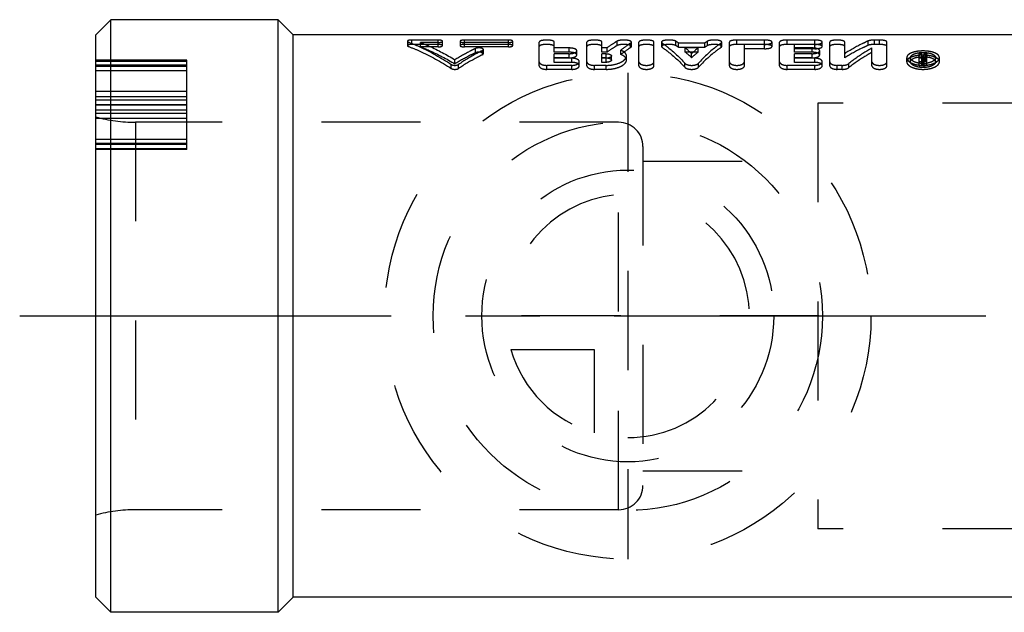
# Model space of a CAD drawing. Header units: millimetres. Extents: x 435 to 565, y 480 to 520.
# Tile 1 of 11: x 435 to 500, y 480 to 520. Entities that reach past the tile are written whole.
import ezdxf

# ---------------------------------------------------------------- set-up
doc = ezdxf.new("R2010")
doc.units = ezdxf.units.MM
doc.header["$LTSCALE"] = 65.185185
doc.linetypes.add('CENTER', pattern=[0.6, 0.375, -0.075, 0.075, -0.075])
doc.linetypes.add('HIDDEN', pattern=[0.2, 0.1, -0.1])
for name, color, linetype in [('ACHSEN_S', 7, 'CONTINUOUS'), ('FASEN', 7, 'CONTINUOUS'), ('KOERPER', 7, 'CONTINUOUS'), ('KONST.EL_MIT_GEO', 7, 'CONTINUOUS'), ('KURVEN', 7, 'CONTINUOUS')]:
    doc.layers.add(name, color=color, linetype=linetype)

msp = doc.modelspace()

# ---------------------------------------------------------------- linework, layer by layer
at = {"layer": 'ACHSEN_S', "color": 2, "linetype": 'CENTER'}
msp.add_line((435.23, 500), (564.77, 500), dxfattribs=at)
at = {"layer": 'FASEN', "color": 7, "linetype": 'Continuous'}
for p, q in [((441.23, 519.5), (440.23, 518.5)), ((441.23, 480.5), (441.23, 519.5)), ((440.23, 481.5), (440.23, 518.5)), ((441.23, 480.5), (440.23, 481.5))]:
    msp.add_line(p, q, dxfattribs=at)
at = {"layer": 'KOERPER', "color": 7, "linetype": 'Continuous'}
for p, q in [((452.23, 519.5), (441.23, 519.5)), ((452.23, 480.5), (452.23, 519.5)), ((453.23, 518.5), (452.23, 519.5)), ((453.23, 481.5), (453.23, 518.5)), ((502.73, 518.5), (453.23, 518.5)), ((453.23, 481.5), (452.23, 480.5)), ((502.73, 481.5), (453.23, 481.5)), ((452.23, 480.5), (441.23, 480.5))]:
    msp.add_line(p, q, dxfattribs=at)
at = {"layer": 'KOERPER', "color": 8, "linetype": 'HIDDEN'}
for p, q in [((474.63, 512.75), (442.852, 512.75)), ((474.63, 487.25), (474.63, 512.75)), ((476.23, 511.15), (476.23, 488.85)), ((474.63, 487.25), (442.852, 487.25))]:
    msp.add_line(p, q, dxfattribs=at)
for centre, start, end in [((474.63, 511.15), 0, 90), ((474.63, 488.85), 270, 360)]:
    msp.add_arc(centre, 1.6, start, end, dxfattribs=at)
at = {"layer": 'KONST.EL_MIT_GEO', "color": 8, "linetype": 'HIDDEN'}
for p, q in [((460.73, 518.081), (460.73, 517.793)), ((460.787, 517.745), (460.787, 518.032)), ((461.019, 517.87), (461.019, 518.159)), ((462.752, 518.159), (461.019, 518.159)), ((462.752, 517.87), (461.019, 517.87)), ((461.595, 517.711), (461.595, 517.999)), ((462.752, 517.999), (461.595, 517.999)), ((462.752, 517.711), (461.595, 517.711)), ((462.752, 517.711), (462.752, 518.159)), ((463.041, 517.793), (463.041, 518.081)), ((464.197, 518.081), (464.197, 517.793)), ((464.486, 517.711), (464.486, 518.159)), ((467.375, 518.159), (464.486, 518.159)), ((467.375, 517.999), (464.486, 517.999)), ((467.375, 517.87), (464.486, 517.87)), ((467.375, 517.711), (464.486, 517.711)), ((465.212, 517.321), (465.212, 517.602)), ((465.732, 517.259), (465.732, 517.539)), ((467.375, 517.711), (467.375, 518.159)), ((467.664, 517.793), (467.664, 518.081)), ((469.402, 516.468), (469.402, 518.023)), ((470.393, 517.357), (470.393, 518.023)), ((471.383, 517.638), (470.393, 517.638)), ((471.383, 517.357), (471.383, 517.638)), ((472.539, 516.468), (472.539, 518.023)), ((473.529, 517.357), (473.529, 518.023)), ((473.868, 517.638), (473.529, 517.638)), ((473.868, 517.357), (473.868, 517.638)), ((474.524, 517.793), (474.524, 518.082)), ((475.421, 517.674), (475.421, 517.961)), ((475.468, 517.735), (475.468, 518.023)), ((475.963, 516.468), (475.963, 518.023)), ((476.954, 516.468), (476.954, 518.023)), ((477.449, 518.023), (477.449, 517.735)), ((477.491, 517.677), (477.491, 517.964)), ((478.397, 517.791), (478.397, 518.079)), ((478.576, 517.675), (478.576, 517.962)), ((480.291, 517.962), (478.576, 517.962)), ((480.291, 517.675), (478.576, 517.675)), ((479.012, 517.357), (479.012, 517.638)), ((479.855, 517.638), (479.012, 517.638)), ((479.855, 517.357), (479.855, 517.638)), ((480.291, 517.675), (480.291, 517.962)), ((480.469, 517.791), (480.469, 518.079)), ((481.376, 517.677), (481.376, 517.964)), ((481.418, 517.735), (481.418, 518.023)), ((481.913, 516.468), (481.913, 518.023)), ((482.408, 517.87), (482.408, 518.159)), ((484.224, 518.159), (482.408, 518.159)), ((484.224, 517.87), (482.408, 517.87)), ((482.904, 516.468), (482.904, 517.873)), ((484.224, 517.873), (482.904, 517.873)), ((484.224, 517.588), (482.904, 517.588)), ((484.224, 517.588), (484.224, 518.159)), ((484.72, 517.735), (484.72, 518.023)), ((485.215, 516.468), (485.215, 518.023)), ((485.71, 517.87), (485.71, 518.159)), ((487.526, 518.159), (485.71, 518.159)), ((487.526, 517.87), (485.71, 517.87)), ((486.206, 517.357), (486.206, 517.873)), ((487.526, 517.873), (486.206, 517.873)), ((487.361, 517.638), (486.206, 517.638)), ((487.526, 517.588), (486.206, 517.588)), ((487.361, 517.357), (487.361, 517.638)), ((487.526, 517.588), (487.526, 518.159)), ((488.022, 517.735), (488.022, 518.023)), ((488.517, 516.468), (488.517, 518.023)), ((489.507, 516.987), (489.507, 518.023)), ((491.037, 517.808), (491.037, 518.097)), ((491.292, 516.468), (491.292, 517.638)), ((491.457, 517.87), (491.457, 518.159)), ((491.787, 518.159), (491.457, 518.159)), ((491.787, 517.87), (491.457, 517.87)), ((491.787, 517.87), (491.787, 518.159)), ((492.283, 516.468), (492.283, 518.023)), ((465.675, 517.195), (465.675, 517.474)), ((471.383, 517.357), (470.393, 517.357)), ((470.393, 516.692), (470.393, 517.262)), ((471.383, 517.262), (470.393, 517.262)), ((471.383, 516.986), (470.393, 516.986)), ((471.548, 516.963), (470.393, 516.963)), ((471.383, 516.986), (471.383, 517.262)), ((471.548, 516.692), (471.548, 516.963)), ((471.878, 517.178), (471.878, 517.457)), ((473.868, 517.357), (473.529, 517.357)), ((473.529, 516.692), (473.529, 517.262)), ((473.803, 517.262), (473.529, 517.262)), ((473.803, 516.986), (473.529, 516.986)), ((473.803, 516.963), (473.529, 516.963)), ((473.803, 516.986), (473.803, 517.262)), ((473.803, 516.692), (473.803, 516.963)), ((474.154, 516.842), (474.154, 517.116)), ((474.769, 517.21), (474.769, 517.489)), ((475.145, 516.843), (475.145, 517.116)), ((479.855, 517.357), (479.012, 517.357)), ((479.433, 516.999), (479.433, 517.275)), ((487.361, 517.357), (486.206, 517.357)), ((486.206, 516.692), (486.206, 517.262)), ((487.361, 517.262), (486.206, 517.262)), ((487.361, 516.986), (486.206, 516.986)), ((487.526, 516.963), (486.206, 516.963)), ((487.361, 516.986), (487.361, 517.262)), ((487.526, 516.692), (487.526, 516.963)), ((487.856, 517.178), (487.856, 517.457)), ((493.582, 516.729), (493.582, 517)), ((493.83, 516.729), (493.83, 517)), ((494.407, 516.469), (494.407, 517.245)), ((494.572, 517.245), (494.407, 517.245)), ((494.681, 516.969), (494.407, 516.97)), ((494.572, 516.545), (494.572, 517.245)), ((494.624, 517.042), (494.572, 517.042)), ((494.624, 516.77), (494.624, 517.042)), ((494.681, 516.469), (494.681, 516.969)), ((494.731, 516.97), (494.731, 517.245)), ((494.9, 517.245), (494.731, 517.245)), ((494.9, 516.97), (494.731, 516.97)), ((494.738, 516.57), (494.738, 516.944)), ((494.787, 516.758), (494.787, 517.03)), ((494.9, 516.97), (494.9, 517.245)), ((494.903, 516.57), (494.903, 516.944)), ((495.481, 516.729), (495.481, 517)), ((495.73, 516.729), (495.73, 517)), ((440.23, 486.9), (440.23, 516.842)), ((446.23, 516.842), (440.23, 516.842)), ((440.23, 516.768), (446.23, 516.768)), ((446.23, 516.505), (440.23, 516.505)), ((440.23, 516.492), (446.23, 516.492)), ((440.23, 516.431), (446.23, 516.431)), ((446.23, 510.957), (446.23, 516.842)), ((463.623, 516.288), (463.623, 516.552)), ((463.859, 516.593), (463.859, 516.862)), ((464.094, 516.288), (464.094, 516.552)), ((469.897, 516.23), (469.897, 516.494)), ((471.548, 516.494), (469.897, 516.494)), ((471.548, 516.23), (469.897, 516.23)), ((471.548, 516.692), (470.393, 516.692)), ((471.548, 516.23), (471.548, 516.494)), ((472.044, 516.468), (472.044, 516.735)), ((473.034, 516.23), (473.034, 516.494)), ((473.803, 516.494), (473.034, 516.494)), ((473.803, 516.23), (473.034, 516.23)), ((473.803, 516.692), (473.529, 516.692)), ((473.803, 516.23), (473.803, 516.494)), ((478.98, 516.374), (478.98, 516.64)), ((479.887, 516.374), (479.887, 516.64)), ((485.71, 516.23), (485.71, 516.494)), ((487.526, 516.494), (485.71, 516.494)), ((487.526, 516.23), (485.71, 516.23)), ((487.526, 516.692), (486.206, 516.692)), ((487.526, 516.23), (487.526, 516.494)), ((488.022, 516.468), (488.022, 516.735)), ((489.012, 516.23), (489.012, 516.494)), ((489.342, 516.494), (489.012, 516.494)), ((489.342, 516.23), (489.012, 516.23)), ((489.342, 516.23), (489.342, 516.494)), ((489.762, 516.344), (489.762, 516.609)), ((494.681, 516.736), (494.407, 516.736)), ((494.681, 516.469), (494.407, 516.469)), ((494.681, 516.813), (494.572, 516.813)), ((494.624, 516.77), (494.572, 516.77)), ((494.681, 516.698), (494.572, 516.698)), ((494.681, 516.545), (494.572, 516.545)), ((440.23, 516.155), (446.23, 516.155)), ((440.23, 514.789), (446.23, 514.789)), ((440.23, 514.452), (446.23, 514.452)), ((440.23, 514.224), (446.23, 514.224)), ((440.23, 513.912), (446.23, 513.912)), ((440.23, 513.887), (446.23, 513.887)), ((487.73, 514), (487.73, 486)), ((515.48, 514), (487.73, 514)), ((440.23, 513.575), (446.23, 513.575)), ((440.23, 513.347), (446.23, 513.347)), ((440.23, 513.01), (446.23, 513.01)), ((442.852, 512.75), (442.852, 487.25)), ((474.63, 512.75), (442.852, 512.75)), ((440.23, 511.644), (446.23, 511.644)), ((440.23, 511.368), (446.23, 511.368)), ((440.23, 511.307), (446.23, 511.307)), ((446.23, 511.294), (440.23, 511.294)), ((440.23, 511.031), (446.23, 511.031)), ((446.23, 510.957), (440.23, 510.957)), ((476.23, 510.2), (487.73, 510.2)), ((476.23, 489.8), (487.73, 489.8)), ((474.63, 487.25), (442.852, 487.25)), ((515.48, 486), (487.73, 486))]:
    msp.add_line(p, q, dxfattribs=at)
for centre, radius, start, end in [((475.051, 512.798), 6.252, 55.67896, 57.63803), ((475.084, 512.477), 6.262, 56.10712, 58.05354), ((473.932, 511.315), 8.111, 47.29135, 51.22125), ((484.935, 511.315), 8.111, 128.77875, 132.70865), ((483.816, 512.798), 6.252, 122.36197, 124.32104), ((483.783, 512.477), 6.262, 121.94646, 123.89288), ((474.002, 511.019), 8.079, 47.75201, 51.67098), ((484.865, 511.019), 8.079, 128.32902, 132.24799), ((502.445, 513.066), 8.774, 151.55457, 153.05791), ((502.253, 512.829), 8.587, 151.1668, 152.68368), ((502.639, 513.053), 8.801, 151.55553, 153.13933), ((502.446, 512.816), 8.614, 151.16777, 152.76584), ((494.659, 518.258), 1.641, 272.70046, 276.73249), ((494.666, 518.192), 1.575, 276.74634, 278.64046), ((442.852, 522.75), 10, 254.7964, 270), ((442.852, 477.25), 10, 90, 105.2036)]:
    msp.add_arc(centre, radius, start, end, dxfattribs=at)
for points, knots in [([(475.468, 518.023), (475.468, 518.041), (475.445, 518.069), (475.403, 518.093), (475.334, 518.12), (475.224, 518.144), (475.073, 518.159), (474.911, 518.161), (474.756, 518.149), (474.627, 518.125), (474.552, 518.099), (474.524, 518.082)], [0, 0, 0, 0, 0.054021, 0.09464, 0.146315, 0.277046, 0.433149, 0.603956, 0.764122, 0.899541, 1, 1, 1, 1]), ([(478.397, 518.079), (478.37, 518.097), (478.296, 518.123), (478.167, 518.148), (478.011, 518.161), (477.848, 518.159), (477.695, 518.144), (477.584, 518.121), (477.514, 518.093), (477.472, 518.07), (477.449, 518.041), (477.449, 518.023)], [0, 0, 0, 0, 0.098549, 0.232672, 0.393695, 0.56481, 0.721313, 0.853664, 0.905305, 0.945811, 1, 1, 1, 1]), ([(481.418, 518.023), (481.418, 518.041), (481.394, 518.07), (481.352, 518.093), (481.282, 518.121), (481.171, 518.144), (481.018, 518.16), (480.855, 518.161), (480.7, 518.148), (480.571, 518.123), (480.497, 518.097), (480.469, 518.079)], [0, 0, 0, 0, 0.054238, 0.095076, 0.147109, 0.279048, 0.436031, 0.607382, 0.767412, 0.901622, 1, 1, 1, 1]), ([(461.019, 518.159), (460.982, 518.159), (460.913, 518.156), (460.833, 518.143), (460.781, 518.127), (460.75, 518.113), (460.73, 518.094), (460.73, 518.081)], [0, 0, 0, 0, 0.355704, 0.661658, 0.783145, 0.879329, 1, 1, 1, 1]), ([(460.73, 518.081), (460.73, 518.071), (460.749, 518.048), (460.772, 518.038), (460.787, 518.032)], [0, 0, 0, 0, 0.377956, 1, 1, 1, 1]), ([(461.019, 517.87), (460.982, 517.87), (460.913, 517.866), (460.833, 517.854), (460.781, 517.837), (460.75, 517.824), (460.73, 517.805), (460.73, 517.793)], [0, 0, 0, 0, 0.356375, 0.66277, 0.784305, 0.880361, 1, 1, 1, 1]), ([(460.73, 517.793), (460.73, 517.783), (460.749, 517.76), (460.772, 517.75), (460.787, 517.745)], [0, 0, 0, 0, 0.375994, 1, 1, 1, 1]), ([(460.787, 518.032), (461.029, 517.939), (462.013, 517.526), (462.949, 516.999), (463.623, 516.552)], [0, 0, 0, 0, 0.242118, 1, 1, 1, 1]), ([(460.787, 517.745), (461.029, 517.653), (462.012, 517.247), (462.948, 516.728), (463.623, 516.288)], [0, 0, 0, 0, 0.242373, 1, 1, 1, 1]), ([(461.595, 517.999), (461.787, 517.923), (462.566, 517.596), (463.314, 517.196), (463.859, 516.862)], [0, 0, 0, 0, 0.243677, 1, 1, 1, 1]), ([(461.595, 517.711), (461.787, 517.637), (462.565, 517.315), (463.313, 516.922), (463.859, 516.593)], [0, 0, 0, 0, 0.243879, 1, 1, 1, 1]), ([(463.041, 518.081), (463.041, 518.094), (463.019, 518.115), (462.973, 518.134), (462.908, 518.149), (462.831, 518.158), (462.778, 518.159), (462.752, 518.159)], [0, 0, 0, 0, 0.121087, 0.246757, 0.497717, 0.74886, 1, 1, 1, 1]), ([(462.752, 517.999), (462.82, 517.999), (462.901, 518.004), (462.989, 518.033), (463.021, 518.049), (463.041, 518.068), (463.041, 518.081)], [0, 0, 0, 0, 0.648412, 0.774206, 0.875707, 1, 1, 1, 1]), ([(463.041, 517.793), (463.041, 517.805), (463.019, 517.826), (462.972, 517.845), (462.908, 517.859), (462.83, 517.868), (462.778, 517.87), (462.752, 517.87)], [0, 0, 0, 0, 0.121016, 0.246701, 0.497682, 0.748843, 1, 1, 1, 1]), ([(462.752, 517.711), (462.82, 517.711), (462.901, 517.717), (462.989, 517.746), (463.021, 517.761), (463.041, 517.78), (463.041, 517.793)], [0, 0, 0, 0, 0.64957, 0.775408, 0.876766, 1, 1, 1, 1]), ([(465.212, 517.602), (465.098, 517.547), (464.637, 517.318), (464.189, 517.065), (463.859, 516.862)], [0, 0, 0, 0, 0.246179, 1, 1, 1, 1]), ([(464.486, 518.159), (464.418, 518.159), (464.337, 518.155), (464.25, 518.127), (464.218, 518.113), (464.197, 518.094), (464.197, 518.081)], [0, 0, 0, 0, 0.65052, 0.77602, 0.876887, 1, 1, 1, 1]), ([(464.197, 518.081), (464.197, 518.068), (464.218, 518.048), (464.25, 518.033), (464.337, 518.004), (464.418, 517.999), (464.486, 517.999)], [0, 0, 0, 0, 0.125506, 0.227172, 0.352027, 1, 1, 1, 1]), ([(464.486, 517.87), (464.419, 517.87), (464.337, 517.865), (464.25, 517.838), (464.218, 517.824), (464.197, 517.805), (464.197, 517.793)], [0, 0, 0, 0, 0.651635, 0.777189, 0.87793, 1, 1, 1, 1]), ([(464.197, 517.793), (464.197, 517.78), (464.218, 517.76), (464.25, 517.746), (464.337, 517.717), (464.418, 517.711), (464.486, 517.711)], [0, 0, 0, 0, 0.124444, 0.22597, 0.350869, 1, 1, 1, 1]), ([(465.732, 517.539), (465.732, 517.566), (465.68, 517.604), (465.609, 517.626), (465.528, 517.64), (465.441, 517.644), (465.333, 517.638), (465.255, 517.622), (465.212, 517.602)], [0, 0, 0, 0, 0.149838, 0.271684, 0.419989, 0.583594, 0.740987, 1, 1, 1, 1]), ([(465.675, 517.474), (465.683, 517.479), (465.708, 517.493), (465.732, 517.519), (465.732, 517.539)], [0, 0, 0, 0, 0.325781, 1, 1, 1, 1]), ([(467.664, 518.081), (467.664, 518.094), (467.642, 518.115), (467.595, 518.134), (467.531, 518.149), (467.453, 518.158), (467.401, 518.159), (467.375, 518.159)], [0, 0, 0, 0, 0.121087, 0.246757, 0.497717, 0.74886, 1, 1, 1, 1]), ([(467.375, 517.999), (467.443, 517.999), (467.524, 518.004), (467.611, 518.033), (467.643, 518.049), (467.664, 518.068), (467.664, 518.081)], [0, 0, 0, 0, 0.648412, 0.774206, 0.875707, 1, 1, 1, 1]), ([(467.664, 517.793), (467.664, 517.805), (467.641, 517.826), (467.595, 517.845), (467.53, 517.859), (467.453, 517.868), (467.401, 517.87), (467.375, 517.87)], [0, 0, 0, 0, 0.121016, 0.246701, 0.497682, 0.748843, 1, 1, 1, 1]), ([(467.375, 517.711), (467.443, 517.711), (467.524, 517.717), (467.611, 517.746), (467.643, 517.761), (467.664, 517.78), (467.664, 517.793)], [0, 0, 0, 0, 0.64957, 0.775408, 0.876766, 1, 1, 1, 1]), ([(470.393, 518.023), (470.393, 518.044), (470.36, 518.077), (470.308, 518.102), (470.218, 518.131), (470.08, 518.153), (469.897, 518.163), (469.714, 518.153), (469.576, 518.131), (469.486, 518.102), (469.434, 518.077), (469.402, 518.044), (469.402, 518.023)], [0, 0, 0, 0, 0.060419, 0.107471, 0.167065, 0.321659, 0.500076, 0.679529, 0.833199, 0.892587, 0.939696, 1, 1, 1, 1]), ([(470.393, 517.735), (470.393, 517.756), (470.36, 517.789), (470.308, 517.813), (470.218, 517.842), (470.08, 517.864), (469.897, 517.873), (469.714, 517.864), (469.576, 517.842), (469.487, 517.813), (469.434, 517.789), (469.402, 517.756), (469.402, 517.735)], [0, 0, 0, 0, 0.059887, 0.106871, 0.166487, 0.321311, 0.500077, 0.679879, 0.833777, 0.893188, 0.940227, 1, 1, 1, 1]), ([(471.878, 517.457), (471.878, 517.484), (471.848, 517.528), (471.79, 517.564), (471.7, 517.601), (471.563, 517.63), (471.446, 517.638), (471.383, 517.638)], [0, 0, 0, 0, 0.146346, 0.248887, 0.370995, 0.664523, 1, 1, 1, 1]), ([(473.529, 518.023), (473.529, 518.044), (473.497, 518.077), (473.445, 518.102), (473.355, 518.131), (473.217, 518.153), (473.034, 518.163), (472.851, 518.153), (472.712, 518.131), (472.623, 518.102), (472.571, 518.077), (472.539, 518.044), (472.539, 518.023)], [0, 0, 0, 0, 0.060419, 0.107471, 0.167065, 0.321659, 0.500076, 0.679529, 0.833199, 0.892587, 0.939696, 1, 1, 1, 1]), ([(473.529, 517.735), (473.529, 517.756), (473.497, 517.789), (473.445, 517.813), (473.355, 517.842), (473.217, 517.864), (473.034, 517.873), (472.851, 517.864), (472.712, 517.842), (472.623, 517.813), (472.571, 517.789), (472.539, 517.756), (472.539, 517.735)], [0, 0, 0, 0, 0.059887, 0.106871, 0.166487, 0.321311, 0.500077, 0.679879, 0.833777, 0.893188, 0.940227, 1, 1, 1, 1]), ([(474.524, 518.082), (474.468, 518.049), (474.244, 517.91), (474.027, 517.759), (473.868, 517.638)], [0, 0, 0, 0, 0.243491, 1, 1, 1, 1]), ([(474.524, 517.793), (474.468, 517.761), (474.244, 517.625), (474.027, 517.475), (473.868, 517.357)], [0, 0, 0, 0, 0.243642, 1, 1, 1, 1]), ([(475.468, 517.735), (475.468, 517.753), (475.445, 517.781), (475.403, 517.804), (475.334, 517.831), (475.224, 517.854), (475.073, 517.869), (474.911, 517.871), (474.756, 517.859), (474.627, 517.836), (474.552, 517.81), (474.524, 517.793)], [0, 0, 0, 0, 0.053459, 0.093955, 0.145583, 0.276386, 0.432677, 0.603722, 0.764094, 0.899621, 1, 1, 1, 1]), ([(475.421, 517.961), (475.366, 517.926), (475.143, 517.777), (474.927, 517.616), (474.769, 517.489)], [0, 0, 0, 0, 0.243483, 1, 1, 1, 1]), ([(475.421, 517.674), (475.366, 517.639), (475.143, 517.493), (474.928, 517.335), (474.769, 517.21)], [0, 0, 0, 0, 0.243631, 1, 1, 1, 1]), ([(475.421, 517.961), (475.428, 517.965), (475.449, 517.98), (475.468, 518.005), (475.468, 518.023)], [0, 0, 0, 0, 0.319956, 1, 1, 1, 1]), ([(475.421, 517.674), (475.428, 517.679), (475.449, 517.693), (475.468, 517.718), (475.468, 517.735)], [0, 0, 0, 0, 0.32138, 1, 1, 1, 1]), ([(476.954, 518.023), (476.954, 518.044), (476.921, 518.077), (476.869, 518.102), (476.779, 518.131), (476.641, 518.153), (476.458, 518.163), (476.275, 518.153), (476.137, 518.131), (476.047, 518.102), (475.995, 518.077), (475.963, 518.044), (475.963, 518.023)], [0, 0, 0, 0, 0.060419, 0.107471, 0.167065, 0.321659, 0.500076, 0.679529, 0.833199, 0.892587, 0.939696, 1, 1, 1, 1]), ([(476.954, 517.735), (476.954, 517.756), (476.921, 517.789), (476.869, 517.813), (476.779, 517.842), (476.641, 517.864), (476.458, 517.873), (476.275, 517.864), (476.137, 517.842), (476.048, 517.813), (475.995, 517.789), (475.963, 517.756), (475.963, 517.735)], [0, 0, 0, 0, 0.059887, 0.106871, 0.166487, 0.321311, 0.500077, 0.679879, 0.833777, 0.893188, 0.940227, 1, 1, 1, 1]), ([(477.449, 518.023), (477.449, 518.018), (477.454, 517.993), (477.475, 517.975), (477.491, 517.964)], [0, 0, 0, 0, 0.205274, 1, 1, 1, 1]), ([(478.397, 517.791), (478.37, 517.808), (478.295, 517.834), (478.167, 517.859), (478.011, 517.871), (477.848, 517.87), (477.695, 517.855), (477.584, 517.832), (477.514, 517.804), (477.472, 517.781), (477.449, 517.753), (477.449, 517.735)], [0, 0, 0, 0, 0.098456, 0.232681, 0.393912, 0.565267, 0.721963, 0.85439, 0.905988, 0.946372, 1, 1, 1, 1]), ([(477.449, 517.735), (477.449, 517.73), (477.454, 517.706), (477.475, 517.688), (477.491, 517.677)], [0, 0, 0, 0, 0.204182, 1, 1, 1, 1]), ([(477.491, 517.964), (477.619, 517.876), (478.155, 517.482), (478.637, 517.017), (478.98, 516.64)], [0, 0, 0, 0, 0.2332, 1, 1, 1, 1]), ([(477.491, 517.677), (477.619, 517.591), (478.154, 517.204), (478.637, 516.746), (478.98, 516.374)], [0, 0, 0, 0, 0.233546, 1, 1, 1, 1]), ([(481.376, 517.964), (481.248, 517.876), (480.712, 517.482), (480.229, 517.017), (479.887, 516.64)], [0, 0, 0, 0, 0.2332, 1, 1, 1, 1]), ([(481.376, 517.677), (481.248, 517.591), (480.712, 517.204), (480.23, 516.746), (479.887, 516.374)], [0, 0, 0, 0, 0.233546, 1, 1, 1, 1]), ([(481.418, 517.735), (481.418, 517.753), (481.394, 517.781), (481.352, 517.805), (481.282, 517.832), (481.171, 517.855), (481.018, 517.87), (480.855, 517.871), (480.7, 517.858), (480.571, 517.834), (480.497, 517.808), (480.469, 517.791)], [0, 0, 0, 0, 0.053678, 0.094394, 0.146383, 0.278399, 0.435576, 0.607167, 0.767403, 0.901716, 1, 1, 1, 1]), ([(481.376, 517.964), (481.382, 517.968), (481.402, 517.983), (481.418, 518.006), (481.418, 518.023)], [0, 0, 0, 0, 0.31626, 1, 1, 1, 1]), ([(481.376, 517.677), (481.382, 517.682), (481.401, 517.696), (481.418, 517.719), (481.418, 517.735)], [0, 0, 0, 0, 0.317652, 1, 1, 1, 1]), ([(482.408, 518.159), (482.345, 518.159), (482.227, 518.153), (482.089, 518.132), (482, 518.103), (481.946, 518.078), (481.913, 518.045), (481.913, 518.023)], [0, 0, 0, 0, 0.354767, 0.659881, 0.781245, 0.877109, 1, 1, 1, 1]), ([(482.408, 517.87), (482.345, 517.87), (482.227, 517.864), (482.089, 517.843), (482, 517.814), (481.947, 517.789), (481.913, 517.757), (481.913, 517.735)], [0, 0, 0, 0, 0.35546, 0.661032, 0.782447, 0.878179, 1, 1, 1, 1]), ([(484.72, 518.023), (484.72, 518.045), (484.685, 518.079), (484.631, 518.104), (484.54, 518.132), (484.403, 518.154), (484.287, 518.159), (484.224, 518.159)], [0, 0, 0, 0, 0.124853, 0.224221, 0.347091, 0.650083, 1, 1, 1, 1]), ([(484.224, 517.873), (484.287, 517.873), (484.404, 517.88), (484.541, 517.905), (484.631, 517.937), (484.686, 517.965), (484.72, 518), (484.72, 518.023)], [0, 0, 0, 0, 0.347501, 0.649467, 0.773538, 0.874043, 1, 1, 1, 1]), ([(484.72, 517.735), (484.72, 517.757), (484.685, 517.79), (484.631, 517.815), (484.54, 517.843), (484.403, 517.864), (484.287, 517.87), (484.224, 517.87)], [0, 0, 0, 0, 0.123776, 0.223017, 0.345946, 0.649399, 1, 1, 1, 1]), ([(484.224, 517.588), (484.287, 517.588), (484.404, 517.595), (484.541, 517.619), (484.631, 517.651), (484.685, 517.678), (484.72, 517.713), (484.72, 517.735)], [0, 0, 0, 0, 0.348243, 0.65068, 0.77479, 0.875137, 1, 1, 1, 1]), ([(485.71, 518.159), (485.647, 518.159), (485.529, 518.153), (485.391, 518.132), (485.302, 518.103), (485.248, 518.078), (485.215, 518.045), (485.215, 518.023)], [0, 0, 0, 0, 0.354767, 0.659881, 0.781245, 0.877109, 1, 1, 1, 1]), ([(485.71, 517.87), (485.647, 517.87), (485.529, 517.864), (485.391, 517.843), (485.302, 517.814), (485.248, 517.789), (485.215, 517.757), (485.215, 517.735)], [0, 0, 0, 0, 0.35546, 0.661032, 0.782447, 0.878179, 1, 1, 1, 1]), ([(487.856, 517.457), (487.856, 517.484), (487.826, 517.528), (487.768, 517.564), (487.678, 517.601), (487.541, 517.63), (487.424, 517.638), (487.361, 517.638)], [0, 0, 0, 0, 0.146346, 0.248887, 0.370995, 0.664523, 1, 1, 1, 1]), ([(488.022, 518.023), (488.022, 518.045), (487.987, 518.079), (487.933, 518.104), (487.842, 518.132), (487.705, 518.154), (487.589, 518.159), (487.526, 518.159)], [0, 0, 0, 0, 0.124853, 0.224221, 0.347091, 0.650083, 1, 1, 1, 1]), ([(487.526, 517.873), (487.589, 517.873), (487.706, 517.88), (487.843, 517.905), (487.933, 517.937), (487.987, 517.965), (488.022, 518), (488.022, 518.023)], [0, 0, 0, 0, 0.347501, 0.649467, 0.773538, 0.874043, 1, 1, 1, 1]), ([(488.022, 517.735), (488.022, 517.757), (487.987, 517.79), (487.932, 517.815), (487.842, 517.843), (487.705, 517.864), (487.589, 517.87), (487.526, 517.87)], [0, 0, 0, 0, 0.123776, 0.223017, 0.345946, 0.649399, 1, 1, 1, 1]), ([(487.526, 517.588), (487.589, 517.588), (487.706, 517.595), (487.843, 517.619), (487.933, 517.651), (487.987, 517.678), (488.022, 517.713), (488.022, 517.735)], [0, 0, 0, 0, 0.348243, 0.65068, 0.77479, 0.875137, 1, 1, 1, 1]), ([(489.507, 518.023), (489.507, 518.044), (489.475, 518.077), (489.423, 518.102), (489.333, 518.131), (489.195, 518.153), (489.012, 518.163), (488.829, 518.153), (488.69, 518.131), (488.601, 518.102), (488.549, 518.077), (488.517, 518.044), (488.517, 518.023)], [0, 0, 0, 0, 0.060419, 0.107471, 0.167065, 0.321659, 0.500076, 0.679529, 0.833199, 0.892587, 0.939696, 1, 1, 1, 1]), ([(489.507, 517.735), (489.507, 517.756), (489.475, 517.789), (489.423, 517.813), (489.333, 517.842), (489.195, 517.864), (489.012, 517.873), (488.829, 517.864), (488.691, 517.842), (488.601, 517.813), (488.549, 517.789), (488.517, 517.756), (488.517, 517.735)], [0, 0, 0, 0, 0.059887, 0.106871, 0.166487, 0.321311, 0.500077, 0.679879, 0.833777, 0.893188, 0.940227, 1, 1, 1, 1]), ([(491.037, 518.097), (490.908, 518.04), (490.381, 517.794), (489.876, 517.503), (489.507, 517.263)], [0, 0, 0, 0, 0.242896, 1, 1, 1, 1]), ([(491.037, 517.808), (490.908, 517.752), (490.382, 517.51), (489.876, 517.224), (489.507, 516.987)], [0, 0, 0, 0, 0.243093, 1, 1, 1, 1]), ([(491.292, 517.638), (491.162, 517.564), (490.633, 517.251), (490.129, 516.896), (489.762, 516.609)], [0, 0, 0, 0, 0.242765, 1, 1, 1, 1]), ([(491.457, 518.159), (491.377, 518.159), (491.235, 518.15), (491.094, 518.122), (491.037, 518.097)], [0, 0, 0, 0, 0.564563, 1, 1, 1, 1]), ([(491.457, 517.87), (491.377, 517.87), (491.235, 517.861), (491.094, 517.833), (491.037, 517.808)], [0, 0, 0, 0, 0.564786, 1, 1, 1, 1]), ([(492.283, 518.023), (492.283, 518.045), (492.249, 518.078), (492.196, 518.103), (492.106, 518.132), (491.968, 518.153), (491.851, 518.159), (491.787, 518.159)], [0, 0, 0, 0, 0.122947, 0.218988, 0.340809, 0.64532, 1, 1, 1, 1]), ([(492.283, 517.735), (492.283, 517.757), (492.249, 517.79), (492.196, 517.814), (492.106, 517.843), (491.968, 517.864), (491.851, 517.87), (491.787, 517.87)], [0, 0, 0, 0, 0.121877, 0.217787, 0.339659, 0.644628, 1, 1, 1, 1]), ([(465.212, 517.321), (465.098, 517.267), (464.638, 517.042), (464.189, 516.793), (463.859, 516.593)], [0, 0, 0, 0, 0.246306, 1, 1, 1, 1]), ([(465.675, 517.474), (465.541, 517.407), (465.001, 517.123), (464.478, 516.807), (464.094, 516.552)], [0, 0, 0, 0, 0.245557, 1, 1, 1, 1]), ([(465.675, 517.195), (465.541, 517.129), (465.001, 516.85), (464.478, 516.539), (464.094, 516.288)], [0, 0, 0, 0, 0.245707, 1, 1, 1, 1]), ([(465.732, 517.259), (465.732, 517.286), (465.68, 517.323), (465.609, 517.345), (465.528, 517.359), (465.441, 517.363), (465.333, 517.357), (465.256, 517.341), (465.212, 517.321)], [0, 0, 0, 0, 0.1488, 0.270659, 0.419171, 0.583076, 0.740756, 1, 1, 1, 1]), ([(465.675, 517.195), (465.683, 517.2), (465.708, 517.213), (465.732, 517.239), (465.732, 517.259)], [0, 0, 0, 0, 0.327311, 1, 1, 1, 1]), ([(471.383, 517.262), (471.446, 517.262), (471.563, 517.271), (471.701, 517.304), (471.79, 517.345), (471.848, 517.384), (471.878, 517.429), (471.878, 517.457)], [0, 0, 0, 0, 0.332685, 0.625242, 0.74877, 0.852741, 1, 1, 1, 1]), ([(471.878, 517.178), (471.878, 517.205), (471.848, 517.248), (471.79, 517.283), (471.7, 517.321), (471.563, 517.349), (471.446, 517.357), (471.383, 517.357)], [0, 0, 0, 0, 0.144957, 0.247285, 0.36944, 0.663575, 1, 1, 1, 1]), ([(471.383, 516.986), (471.446, 516.986), (471.563, 516.995), (471.701, 517.028), (471.79, 517.069), (471.848, 517.107), (471.878, 517.151), (471.878, 517.178)], [0, 0, 0, 0, 0.333688, 0.626853, 0.750405, 0.85413, 1, 1, 1, 1]), ([(472.044, 516.735), (472.044, 516.768), (472.016, 516.821), (471.956, 516.869), (471.867, 516.916), (471.729, 516.953), (471.611, 516.963), (471.548, 516.963)], [0, 0, 0, 0, 0.167819, 0.27431, 0.396123, 0.679801, 1, 1, 1, 1]), ([(473.803, 517.262), (473.848, 517.262), (473.933, 517.255), (474.055, 517.227), (474.154, 517.165), (474.154, 517.116)], [0, 0, 0, 0, 0.33273, 0.625813, 1, 1, 1, 1]), ([(473.803, 516.494), (473.973, 516.494), (474.295, 516.524), (474.67, 516.637), (474.909, 516.769), (475.039, 516.876), (475.123, 516.991), (475.145, 517.076), (475.145, 517.116)], [0, 0, 0, 0, 0.321349, 0.609722, 0.733822, 0.838349, 0.925288, 1, 1, 1, 1]), ([(474.154, 517.116), (474.154, 517.065), (474.056, 517.001), (473.933, 516.971), (473.848, 516.963), (473.803, 516.963)], [0, 0, 0, 0, 0.377333, 0.669831, 1, 1, 1, 1]), ([(473.803, 516.986), (473.848, 516.986), (473.933, 516.979), (474.055, 516.952), (474.154, 516.892), (474.154, 516.842)], [0, 0, 0, 0, 0.333801, 0.627544, 1, 1, 1, 1]), ([(475.145, 517.116), (475.145, 517.153), (475.125, 517.232), (475.045, 517.334), (474.923, 517.422), (474.824, 517.467), (474.769, 517.489)], [0, 0, 0, 0, 0.198911, 0.419386, 0.68376, 1, 1, 1, 1]), ([(475.145, 516.843), (475.145, 516.879), (475.125, 516.957), (475.045, 517.057), (474.923, 517.144), (474.824, 517.189), (474.769, 517.21)], [0, 0, 0, 0, 0.19743, 0.417329, 0.682236, 1, 1, 1, 1]), ([(487.361, 517.262), (487.424, 517.262), (487.541, 517.271), (487.679, 517.304), (487.768, 517.345), (487.826, 517.384), (487.856, 517.429), (487.856, 517.457)], [0, 0, 0, 0, 0.332685, 0.625242, 0.74877, 0.852741, 1, 1, 1, 1]), ([(487.856, 517.178), (487.856, 517.205), (487.826, 517.248), (487.768, 517.283), (487.678, 517.321), (487.541, 517.349), (487.424, 517.357), (487.361, 517.357)], [0, 0, 0, 0, 0.144957, 0.247285, 0.36944, 0.663575, 1, 1, 1, 1]), ([(487.361, 516.986), (487.424, 516.986), (487.541, 516.995), (487.679, 517.028), (487.768, 517.069), (487.826, 517.107), (487.856, 517.151), (487.856, 517.178)], [0, 0, 0, 0, 0.333688, 0.626853, 0.750405, 0.85413, 1, 1, 1, 1]), ([(488.022, 516.735), (488.022, 516.768), (487.994, 516.821), (487.934, 516.869), (487.845, 516.916), (487.707, 516.953), (487.589, 516.963), (487.526, 516.963)], [0, 0, 0, 0, 0.167819, 0.27431, 0.396123, 0.679801, 1, 1, 1, 1]), ([(491.292, 517.356), (491.162, 517.284), (490.634, 516.976), (490.129, 516.626), (489.762, 516.344)], [0, 0, 0, 0, 0.242968, 1, 1, 1, 1]), ([(495.73, 517), (495.73, 517.031), (495.714, 517.098), (495.647, 517.185), (495.544, 517.261), (495.353, 517.352), (495.051, 517.423), (494.656, 517.452), (494.261, 517.423), (493.959, 517.352), (493.767, 517.261), (493.665, 517.185), (493.598, 517.098), (493.582, 517.031), (493.582, 517)], [0, 0, 0, 0, 0.037445, 0.079673, 0.130117, 0.189928, 0.334322, 0.499994, 0.665655, 0.810075, 0.869924, 0.92035, 0.962576, 1, 1, 1, 1]), ([(495.73, 516.729), (495.73, 516.759), (495.714, 516.825), (495.647, 516.911), (495.544, 516.986), (495.352, 517.075), (495.051, 517.145), (494.656, 517.173), (494.261, 517.145), (493.96, 517.075), (493.768, 516.986), (493.665, 516.911), (493.598, 516.825), (493.582, 516.759), (493.582, 516.729)], [0, 0, 0, 0, 0.036999, 0.078922, 0.129233, 0.189058, 0.333786, 0.499994, 0.666192, 0.810944, 0.870807, 0.921101, 0.963022, 1, 1, 1, 1]), ([(493.582, 517), (493.582, 516.968), (493.599, 516.898), (493.666, 516.804), (493.768, 516.717), (493.958, 516.61), (494.259, 516.518), (494.656, 516.48), (495.053, 516.518), (495.353, 516.61), (495.543, 516.717), (495.646, 516.804), (495.713, 516.898), (495.73, 516.968), (495.73, 517)], [0, 0, 0, 0, 0.037874, 0.081777, 0.133963, 0.194722, 0.337754, 0.500011, 0.66216, 0.805164, 0.866005, 0.91822, 0.962143, 1, 1, 1, 1]), ([(493.83, 517), (493.83, 517.024), (493.843, 517.075), (493.894, 517.143), (493.973, 517.202), (494.12, 517.274), (494.352, 517.33), (494.656, 517.353), (494.96, 517.33), (495.192, 517.274), (495.339, 517.202), (495.418, 517.143), (495.469, 517.075), (495.481, 517.024), (495.481, 517)], [0, 0, 0, 0, 0.037458, 0.079848, 0.130498, 0.190403, 0.334673, 0.500002, 0.665345, 0.809584, 0.869456, 0.920102, 0.962509, 1, 1, 1, 1]), ([(493.83, 516.729), (493.83, 516.752), (493.843, 516.803), (493.894, 516.87), (493.973, 516.928), (494.121, 516.998), (494.352, 517.054), (494.656, 517.076), (494.96, 517.054), (495.191, 516.998), (495.339, 516.928), (495.418, 516.87), (495.469, 516.803), (495.481, 516.752), (495.481, 516.729)], [0, 0, 0, 0, 0.037014, 0.079097, 0.129611, 0.189527, 0.33413, 0.500002, 0.665888, 0.81046, 0.870344, 0.920853, 0.962953, 1, 1, 1, 1]), ([(494.736, 516.618), (494.623, 516.613), (494.406, 516.624), (494.154, 516.69), (493.991, 516.773), (493.903, 516.841), (493.845, 516.916), (493.83, 516.974), (493.83, 517)], [0, 0, 0, 0, 0.322736, 0.611483, 0.733858, 0.838459, 0.925567, 1, 1, 1, 1]), ([(494.681, 516.969), (494.695, 516.969), (494.715, 516.967), (494.738, 516.952), (494.738, 516.944)], [0, 0, 0, 0, 0.623345, 1, 1, 1, 1]), ([(494.848, 517.009), (494.843, 517.011), (494.824, 517.02), (494.803, 517.026), (494.787, 517.03)], [0, 0, 0, 0, 0.230406, 1, 1, 1, 1]), ([(494.903, 516.944), (494.903, 516.95), (494.896, 516.979), (494.869, 516.998), (494.848, 517.009)], [0, 0, 0, 0, 0.206018, 1, 1, 1, 1]), ([(495.481, 517), (495.481, 516.959), (495.441, 516.865), (495.311, 516.762), (495.126, 516.68), (494.981, 516.647), (494.903, 516.635)], [0, 0, 0, 0, 0.169246, 0.391002, 0.671825, 1, 1, 1, 1]), ([(463.623, 516.552), (463.656, 516.531), (463.734, 516.502), (463.858, 516.489), (463.982, 516.502), (464.061, 516.531), (464.094, 516.552)], [0, 0, 0, 0, 0.238787, 0.497555, 0.759633, 1, 1, 1, 1]), ([(463.623, 516.288), (463.656, 516.267), (463.734, 516.239), (463.858, 516.226), (463.982, 516.239), (464.061, 516.267), (464.094, 516.288)], [0, 0, 0, 0, 0.238528, 0.497551, 0.759891, 1, 1, 1, 1]), ([(469.402, 516.735), (469.402, 516.702), (469.429, 516.649), (469.488, 516.598), (469.551, 516.562), (469.626, 516.532), (469.742, 516.502), (469.834, 516.494), (469.897, 516.494)], [0, 0, 0, 0, 0.167643, 0.272677, 0.395024, 0.532245, 0.681206, 1, 1, 1, 1]), ([(469.402, 516.468), (469.402, 516.394), (469.507, 516.314), (469.625, 516.269), (469.742, 516.239), (469.834, 516.23), (469.897, 516.23)], [0, 0, 0, 0, 0.383589, 0.52321, 0.674958, 1, 1, 1, 1]), ([(471.548, 516.494), (471.611, 516.494), (471.702, 516.502), (471.818, 516.532), (471.938, 516.577), (472.044, 516.659), (472.044, 516.735)], [0, 0, 0, 0, 0.321743, 0.471364, 0.609532, 1, 1, 1, 1]), ([(472.044, 516.468), (472.044, 516.5), (472.016, 516.553), (471.956, 516.6), (471.867, 516.646), (471.729, 516.682), (471.611, 516.692), (471.548, 516.692)], [0, 0, 0, 0, 0.166195, 0.272386, 0.394222, 0.67862, 1, 1, 1, 1]), ([(471.548, 516.23), (471.611, 516.23), (471.702, 516.239), (471.818, 516.268), (471.937, 516.313), (472.044, 516.393), (472.044, 516.468)], [0, 0, 0, 0, 0.322994, 0.473067, 0.611494, 1, 1, 1, 1]), ([(472.539, 516.735), (472.539, 516.702), (472.566, 516.649), (472.625, 516.598), (472.687, 516.562), (472.763, 516.532), (472.878, 516.502), (472.971, 516.494), (473.034, 516.494)], [0, 0, 0, 0, 0.167643, 0.272677, 0.395024, 0.532245, 0.681206, 1, 1, 1, 1]), ([(472.539, 516.468), (472.539, 516.394), (472.644, 516.314), (472.762, 516.269), (472.879, 516.239), (472.971, 516.23), (473.034, 516.23)], [0, 0, 0, 0, 0.383589, 0.52321, 0.674958, 1, 1, 1, 1]), ([(473.803, 516.23), (473.973, 516.23), (474.295, 516.26), (474.669, 516.371), (474.909, 516.502), (475.038, 516.606), (475.123, 516.719), (475.145, 516.804), (475.145, 516.843)], [0, 0, 0, 0, 0.322503, 0.611527, 0.735608, 0.839824, 0.926144, 1, 1, 1, 1]), ([(474.154, 516.842), (474.154, 516.792), (474.055, 516.73), (473.933, 516.7), (473.848, 516.692), (473.803, 516.692)], [0, 0, 0, 0, 0.37556, 0.668718, 1, 1, 1, 1]), ([(475.963, 516.735), (475.963, 516.703), (475.989, 516.65), (476.047, 516.6), (476.108, 516.563), (476.184, 516.533), (476.301, 516.502), (476.459, 516.488), (476.616, 516.502), (476.733, 516.533), (476.809, 516.564), (476.87, 516.6), (476.928, 516.65), (476.954, 516.703), (476.954, 516.735)], [0, 0, 0, 0, 0.082362, 0.134055, 0.194078, 0.262899, 0.339169, 0.499828, 0.661616, 0.737746, 0.806192, 0.866126, 0.917917, 1, 1, 1, 1]), ([(475.963, 516.468), (475.963, 516.395), (476.065, 516.315), (476.183, 516.27), (476.301, 516.239), (476.459, 516.225), (476.616, 516.239), (476.734, 516.27), (476.851, 516.315), (476.954, 516.395), (476.954, 516.468)], [0, 0, 0, 0, 0.188429, 0.258419, 0.336079, 0.499816, 0.664702, 0.74222, 0.811827, 1, 1, 1, 1]), ([(478.98, 516.64), (479.002, 516.616), (479.06, 516.573), (479.211, 516.511), (479.433, 516.482), (479.656, 516.511), (479.807, 516.573), (479.865, 516.616), (479.887, 516.64)], [0, 0, 0, 0, 0.099017, 0.219755, 0.499997, 0.780648, 0.901339, 1, 1, 1, 1]), ([(478.98, 516.374), (479.002, 516.351), (479.06, 516.308), (479.211, 516.247), (479.433, 516.219), (479.656, 516.247), (479.806, 516.309), (479.865, 516.351), (479.887, 516.374)], [0, 0, 0, 0, 0.098619, 0.219292, 0.499997, 0.781111, 0.901737, 1, 1, 1, 1]), ([(481.913, 516.735), (481.913, 516.703), (481.939, 516.65), (481.997, 516.6), (482.058, 516.563), (482.134, 516.533), (482.251, 516.502), (482.409, 516.488), (482.566, 516.502), (482.684, 516.533), (482.759, 516.564), (482.82, 516.6), (482.878, 516.65), (482.904, 516.703), (482.904, 516.735)], [0, 0, 0, 0, 0.082362, 0.134055, 0.194078, 0.262899, 0.339169, 0.499828, 0.661616, 0.737746, 0.806192, 0.866126, 0.917917, 1, 1, 1, 1]), ([(481.913, 516.468), (481.913, 516.395), (482.016, 516.315), (482.133, 516.27), (482.251, 516.239), (482.409, 516.225), (482.566, 516.239), (482.684, 516.27), (482.802, 516.315), (482.904, 516.395), (482.904, 516.468)], [0, 0, 0, 0, 0.188429, 0.258419, 0.336079, 0.499816, 0.664702, 0.74222, 0.811827, 1, 1, 1, 1]), ([(485.215, 516.735), (485.215, 516.702), (485.242, 516.649), (485.301, 516.598), (485.364, 516.562), (485.439, 516.532), (485.555, 516.502), (485.647, 516.494), (485.71, 516.494)], [0, 0, 0, 0, 0.167643, 0.272677, 0.395024, 0.532245, 0.681206, 1, 1, 1, 1]), ([(485.215, 516.468), (485.215, 516.394), (485.32, 516.314), (485.438, 516.269), (485.555, 516.239), (485.647, 516.23), (485.71, 516.23)], [0, 0, 0, 0, 0.383589, 0.52321, 0.674958, 1, 1, 1, 1]), ([(487.526, 516.494), (487.589, 516.494), (487.68, 516.502), (487.796, 516.532), (487.916, 516.577), (488.022, 516.659), (488.022, 516.735)], [0, 0, 0, 0, 0.321743, 0.471364, 0.609532, 1, 1, 1, 1]), ([(488.022, 516.468), (488.022, 516.5), (487.994, 516.553), (487.934, 516.6), (487.845, 516.646), (487.707, 516.682), (487.589, 516.692), (487.526, 516.692)], [0, 0, 0, 0, 0.166195, 0.272386, 0.394222, 0.67862, 1, 1, 1, 1]), ([(487.526, 516.23), (487.589, 516.23), (487.68, 516.239), (487.796, 516.268), (487.915, 516.313), (488.022, 516.393), (488.022, 516.468)], [0, 0, 0, 0, 0.322994, 0.473067, 0.611494, 1, 1, 1, 1]), ([(488.517, 516.735), (488.517, 516.702), (488.544, 516.649), (488.603, 516.598), (488.665, 516.562), (488.741, 516.532), (488.856, 516.502), (488.949, 516.494), (489.012, 516.494)], [0, 0, 0, 0, 0.167643, 0.272677, 0.395024, 0.532245, 0.681206, 1, 1, 1, 1]), ([(488.517, 516.468), (488.517, 516.394), (488.622, 516.314), (488.74, 516.269), (488.857, 516.239), (488.949, 516.23), (489.012, 516.23)], [0, 0, 0, 0, 0.383589, 0.52321, 0.674958, 1, 1, 1, 1]), ([(489.342, 516.494), (489.423, 516.494), (489.57, 516.511), (489.71, 516.568), (489.762, 516.609)], [0, 0, 0, 0, 0.551629, 1, 1, 1, 1]), ([(489.342, 516.23), (489.423, 516.23), (489.57, 516.247), (489.71, 516.304), (489.762, 516.344)], [0, 0, 0, 0, 0.552272, 1, 1, 1, 1]), ([(491.292, 516.735), (491.292, 516.703), (491.318, 516.65), (491.376, 516.6), (491.437, 516.563), (491.513, 516.533), (491.63, 516.502), (491.788, 516.488), (491.945, 516.502), (492.063, 516.533), (492.138, 516.564), (492.199, 516.6), (492.257, 516.65), (492.283, 516.703), (492.283, 516.735)], [0, 0, 0, 0, 0.082362, 0.134055, 0.194078, 0.262899, 0.339169, 0.499828, 0.661616, 0.737746, 0.806192, 0.866126, 0.917917, 1, 1, 1, 1]), ([(491.292, 516.468), (491.292, 516.395), (491.394, 516.315), (491.512, 516.27), (491.63, 516.239), (491.788, 516.225), (491.945, 516.239), (492.063, 516.27), (492.181, 516.315), (492.283, 516.395), (492.283, 516.468)], [0, 0, 0, 0, 0.188429, 0.258419, 0.336079, 0.499816, 0.664702, 0.74222, 0.811827, 1, 1, 1, 1]), ([(493.582, 516.729), (493.582, 516.697), (493.599, 516.628), (493.666, 516.535), (493.769, 516.451), (493.959, 516.345), (494.259, 516.255), (494.656, 516.218), (495.053, 516.255), (495.353, 516.345), (495.543, 516.45), (495.646, 516.535), (495.713, 516.628), (495.73, 516.697), (495.73, 516.729)], [0, 0, 0, 0, 0.037441, 0.081025, 0.133052, 0.193799, 0.337159, 0.500011, 0.662755, 0.806086, 0.866917, 0.918971, 0.962576, 1, 1, 1, 1]), ([(495.481, 516.729), (495.481, 516.704), (495.468, 516.652), (495.417, 516.581), (495.338, 516.517), (495.192, 516.437), (494.961, 516.369), (494.656, 516.342), (494.351, 516.369), (494.12, 516.437), (493.974, 516.517), (493.895, 516.581), (493.844, 516.652), (493.83, 516.704), (493.83, 516.729)], [0, 0, 0, 0, 0.037355, 0.08072, 0.132572, 0.193213, 0.336734, 0.499987, 0.663346, 0.806892, 0.867459, 0.91926, 0.962618, 1, 1, 1, 1]), ([(494.681, 516.736), (494.709, 516.736), (494.764, 516.741), (494.843, 516.762), (494.903, 516.806), (494.903, 516.839)], [0, 0, 0, 0, 0.326882, 0.618633, 1, 1, 1, 1]), ([(494.738, 516.839), (494.738, 516.831), (494.716, 516.815), (494.695, 516.813), (494.681, 516.813)], [0, 0, 0, 0, 0.380657, 1, 1, 1, 1]), ([(494.681, 516.698), (494.695, 516.698), (494.715, 516.697), (494.738, 516.681), (494.738, 516.673)], [0, 0, 0, 0, 0.62523, 1, 1, 1, 1]), ([(494.681, 516.469), (494.709, 516.469), (494.764, 516.474), (494.843, 516.494), (494.903, 516.538), (494.903, 516.57)], [0, 0, 0, 0, 0.32809, 0.620547, 1, 1, 1, 1]), ([(494.738, 516.57), (494.738, 516.562), (494.715, 516.546), (494.695, 516.545), (494.681, 516.545)], [0, 0, 0, 0, 0.378711, 1, 1, 1, 1]), ([(494.903, 516.673), (494.903, 516.682), (494.893, 516.709), (494.85, 516.74), (494.81, 516.753), (494.787, 516.758)], [0, 0, 0, 0, 0.177231, 0.523866, 1, 1, 1, 1])]:
    msp.add_open_spline(points, degree=3, knots=knots, dxfattribs=at)
at = {"layer": 'KURVEN', "color": 8, "linetype": 'HIDDEN'}
for p, q in [((475.23, 516), (475.23, 484)), ((487.803, 500), (465.63, 500)), ((467.538, 497.8), (473.03, 497.8)), ((473.03, 497.8), (473.03, 492.308))]:
    msp.add_line(p, q, dxfattribs=at)
for radius in [16, 12.8, 9.6]:
    msp.add_circle((475.23, 500), radius, dxfattribs=at)
for start, end in [(270, 180), (195.96201, 254.03799)]:
    msp.add_arc((475.23, 500), 8, start, end, dxfattribs=at)

doc.saveas('drawing.dxf')
